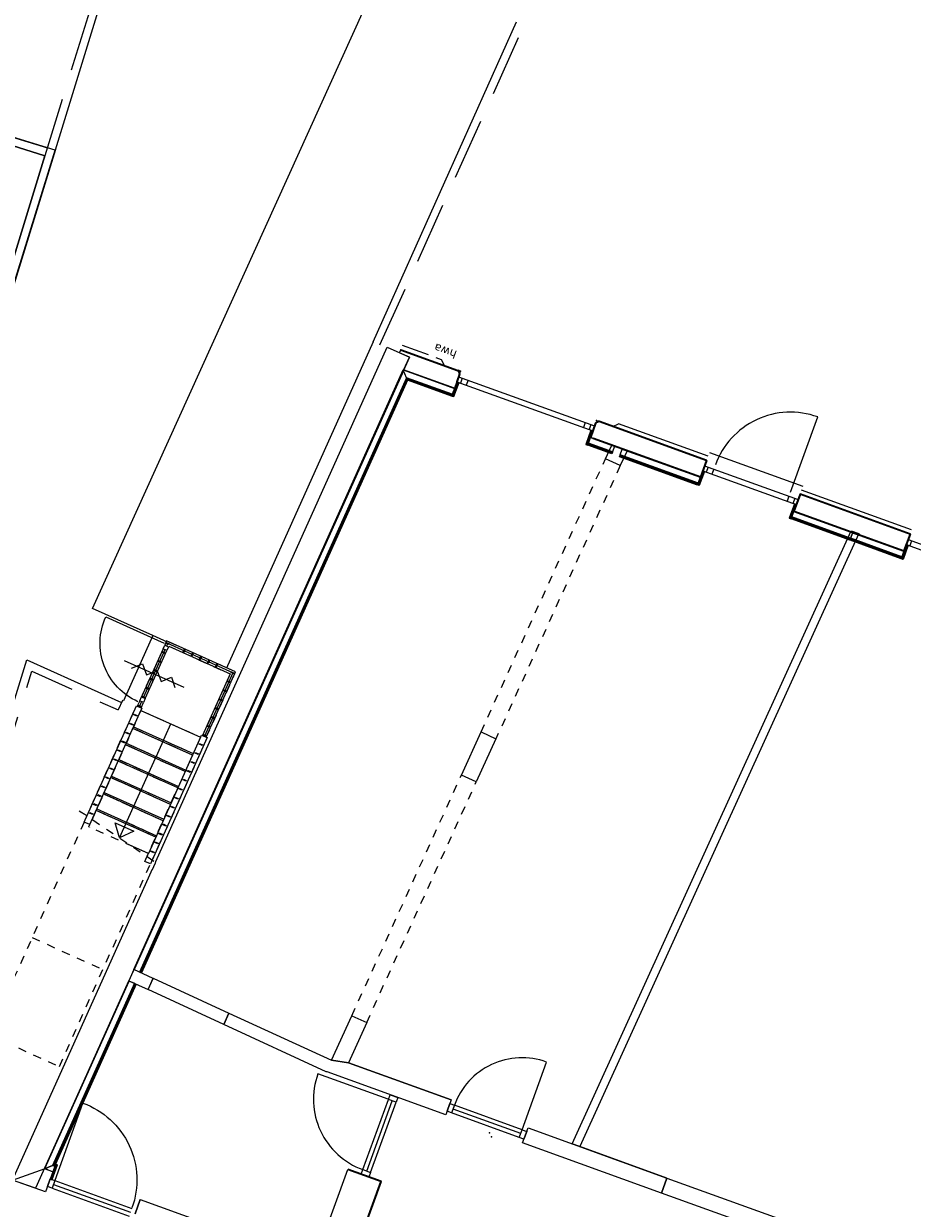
# Model space of a CAD drawing. Header units: metres. Extents: x 136314.7 to 136393.7, y 453293.7 to 453383.2.
# Tile 93 of 95: x 136366.3 to 136377.1, y 453342.2 to 453356.7. Entities that reach past the tile are written whole.
import ezdxf

# ---------------------------------------------------------------- set-up
doc = ezdxf.new("R2010")
doc.units = ezdxf.units.M
doc.set_wipeout_variables(frame=1)
for name, pattern in [('DASHDOT', [1250, 1000, -112.5, 25, -112.5]), ('DASHED', [200, 100, -100]), ('DOT', [150, 25, -125]), ('HIDDEN__G5', [1.125, 0.75, -0.375])]:
    doc.linetypes.add(name, pattern=pattern)
for name, color, linetype in [('-DR-nw-vh-band 10x20', 2, 'HIDDEN__G5'), ('-DR-nw-vh-kantverharding', 4, 'Continuous'), ('-DR-nw-vh-scheiding verhardingen', 1, 'Continuous'), ('kavelgrens', 211, 'Continuous'), ('LAYER01', 7, 'Continuous'), ('LAYER110', 1, 'Continuous'), ('LAYER111', 7, 'Continuous'), ('LAYER22', 92, 'Continuous'), ('LAYER24', 7, 'Continuous'), ('LAYER28', 213, 'Continuous'), ('LAYER30', 7, 'Continuous'), ('LAYER31', 7, 'Continuous'), ('LAYER32', 213, 'Continuous'), ('SIT_Situatie plgr_3_New_90 Terrein perceel', 7, 'Continuous')]:
    doc.layers.add(name, color=color, linetype=linetype)
doc.styles.get("Standard").update_dxf_attribs({"font": 'arial.ttf'})

# ---------------------------------------------------------------- blocks, each defined once
blk = doc.blocks.new('Woonblock 2 Jutfasehof')
at = {"layer": 'kavelgrens'}
blk.add_lwpolyline([(0, 0), (7864.050741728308, 25546.99910198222), (-4890.981654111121, 29473.33708887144)], dxfattribs=at)
at = {"layer": 'SIT_Situatie plgr_3_New_90 Terrein perceel', "color": 252, "linetype": 'Continuous', "lineweight": 0, "flags": 128}
for points in [[(7864.050741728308, 25546.99910198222), (7290.605151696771, 25723.52103200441), (7261.185992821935, 25627.94616302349), (7739.056064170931, 25480.84494058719), (7105.636517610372, 23423.13075092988)], [(7230.63113593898, 23489.28472138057), (7864.050741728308, 25546.99910198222)]]:
    blk.add_lwpolyline(points, dxfattribs=at)
blk.add_lwpolyline([(6657.185939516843, 23665.80654106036), (7135.056786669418, 23518.70506901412), (7739.056058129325, 25480.84495005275), (7261.18524236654, 25627.94639058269)], close=True, dxfattribs=at)
blk = doc.blocks.new('Jutfasehof monument')
at = {"layer": 'LAYER01', "color": 252, "linetype": 'DASHED', "lineweight": 13}
for points in [[(17827.625, 4595.0625), (17756.375, 3647.73828125)], [(18261.25, 594.125), (21482.25, 336.25)], [(18245.3125, 394.75), (21466.25, 136.875)], [(22061.25, 289.875), (25719.75, -3.0625)], [(25703.75, -202.375), (22045.3125, 90.5)]]:
    blk.add_lwpolyline(points, dxfattribs=at)
at = {"layer": 'LAYER01', "color": 252, "linetype": 'Continuous', "lineweight": 18}
for points in [[(15297.5, 3381.25), (15297.5, 3407.28125), (15309.5, 3394.353515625), (15309.5, 3381.25)], [(15297.5, 3407.28125), (17728.125, 3226.08984375), (17727.25, 3214.123046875), (15309.5, 3394.353515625)], [(17878.3125, 3213.216796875), (25821.6875, 2621.099609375), (25809.6875, 2609.9609375), (17877.375, 3201.25)], [(25821.6875, 2621.09765625), (25821.6875, 2026.875), (25809.6875, 2026.875), (25809.6875, 2609.958984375)], [(15265.4375, 2261.25), (15079, 2261.25), (15265.4375, 2261.25)], [(25825.0625, 257.9375), (25825.0625, -54.75), (25813.0625, -54.75), (25813.0625, 257.9375)], [(25825.0625, -154.75), (25825.0625, -1172.0625), (25813.0625, -1172.0625), (25813.0625, -154.75)], [(25825.0625, -2388.0625), (25825.0625, -3151.0625), (25813.0625, -3151.0625), (25813.0625, -2388.0625)]]:
    blk.add_lwpolyline(points, close=True, dxfattribs=at)
at = {"layer": 'LAYER01', "color": 252, "linetype": 'Continuous', "lineweight": 35}
for points in [[(26123.0625, 2802.9375), (26123.0625, 2062.9375)], [(26088.0625, 2027.9375), (25988.0625, 2027.9375)], [(26123.0625, -1172.0625), (26123.0625, 222.9375)], [(16477.0625, -435), (16477.0625, 0)], [(13103, -435), (16477.0625, -435)], [(26123.0625, -3818.0625), (26123.0625, -2388.0625)]]:
    blk.add_lwpolyline(points, dxfattribs=at)
at = {"layer": 'LAYER01', "color": 252, "linetype": 'Continuous', "lineweight": 13}
for points in [[(26178.0625, 2465.1875), (26178.0625, 2802.9375)], [(26178.0625, 2292.9375), (26178.0625, 2365.6875)], [(26123.0625, 2237.9375), (26178.0625, 2292.9375)], [(26123.0625, 47.9375), (26178.0625, -7.0625)], [(26178.0625, -1172.0625), (26178.0625, -7.0625)], [(26228.0625, -1172.0625), (26228.0625, -2388.0625)], [(26178.0625, -3818.0625), (26178.0625, -2388.0625)]]:
    blk.add_lwpolyline(points, dxfattribs=at)
at = {"layer": 'LAYER01', "color": 252, "linetype": 'Continuous', "lineweight": 18}
blk.add_lwpolyline([(15079.0625, 2261.25), (15265.4375, 2261.25), (15265.4375, 1461.25), (15079.0625, 1461.25)], dxfattribs=at)
at = {"layer": 'LAYER01', "color": 252, "linetype": 'Continuous', "lineweight": 25}
for points in [[(17706.0625, -898), (17511.0625, -898), (17511.0625, 643.4375), (17511.0625, 654.1875), (17627, 2029.3125), (17777.3125, 2017.25), (17667.1875, 641.6875), (17706.0625, 437.9375)], [(17706.0625, 437.9375), (17667.1875, 641.6875), (18261.25, 594.125), (18245.3125, 394.75)], [(21466.25, 136.875), (21482.25, 336.25), (22061.25, 289.875), (22045.3125, 90.5)], [(14959, 0), (16477.0625, 0), (16477.0625, -435), (14989, -435), (14989, -260), (14959, -260)], [(17511.0625, -1898), (17706.0625, -1898), (17706.0625, -3704), (17511.0625, -3704)], [(17511.0625, -5474), (17511.0625, -3704), (17706.0625, -3704), (17706.0625, -5474)]]:
    blk.add_lwpolyline(points, close=True, dxfattribs=at)
at = {"layer": 'LAYER01', "color": 252, "linetype": 'Continuous', "lineweight": 35}
for points in [[(26088.0625, 2027.9375, 0.4142135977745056), (26123.0625, 2062.9375)], [(26123.0625, 222.9375, 0.4142135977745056), (26088.0625, 257.9375)]]:
    blk.add_lwpolyline(points, format="xyb", dxfattribs=at)
at = {"layer": 'LAYER01', "color": 252, "linetype": 'Continuous', "lineweight": 25}
for points in [[(25988.0625, 2027.9375), (25988.0625, 257.9375)], [(26053.0625, 1979.9375), (25988.0625, 1979.9375)], [(26053.0625, 1904.9375), (25988.0625, 1904.9375)], [(26053.0625, 2027.9375), (26053.0625, 257.9375)], [(17706.0625, -898), (17706.0625, 437.9375)], [(26053.0625, 380.9375), (25988.0625, 380.9375)], [(26053.0625, 305.9375), (25988.0625, 305.9375)], [(25988.0625, -1172.0625), (25988.0625, -2388.0625)], [(26053.0625, -1216.5625), (25988.0625, -1216.5625)], [(26053.0625, -1291.5625), (25988.0625, -1291.5625)], [(26053.0625, -1172.0625), (26053.0625, -2388.0625)], [(26053.0625, -2268.5625), (25988.0625, -2268.5625)], [(26053.0625, -2343.5625), (25988.0625, -2343.5625)], [(17511.0625, -3704), (17706.0625, -3704), (17706.0625, -2571.6875)], [(25988.0625, -3818.0625), (25988.0625, -5038.0625)], [(26053.0625, -3864.5625), (25988.0625, -3864.5625)], [(26053.0625, -3818.0625), (26053.0625, -5038.0625)]]:
    blk.add_lwpolyline(points, dxfattribs=at)
at = {"layer": 'LAYER01', "color": 252, "linetype": 'Continuous', "lineweight": 0}
for p in [(26123.0625, 2802.9375), (26123.0625, 2802.9375), (26123.0625, 2027.9375), (26123.0625, 2027.9375), (26123.0625, 257.9375), (26123.0625, 257.9375), (26123.0625, 137.5625), (26123.0625, -1172.0625), (26123.0625, -1172.0625), (17451, -1515.5), (17489, -1475.5), (26123.0625, -2388.0625), (26123.0625, -2388.0625), (26123.0625, -3818.0625), (26123.0625, -3818.0625)]:
    blk.add_point(p, dxfattribs=at)
at = {"layer": 'LAYER22', "color": 252, "linetype": 'Continuous', "lineweight": 25}
for points in [[(15309.5, 3381.25), (15309.5, 3394.353515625), (15319.5, 3383.580078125), (15319.5, 3381.25)], [(15309.5, 3394.353515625), (17727.25, 3214.123046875), (17726.5, 3204.15234375), (15319.5, 3383.580078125)], [(17877.4375, 3201.25), (25809.6875, 2609.9609375), (25799.6875, 2600.677734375), (17876.6875, 3191.27734375)], [(25809.6875, 2609.9609375), (25809.6875, 2026.876953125), (25799.6875, 2026.876953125), (25799.6875, 2600.677734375)], [(25813.0625, 257.9375), (25813.0625, -54.75), (25803.0625, -54.75), (25803.0625, 257.9375)], [(25813.0625, -154.75), (25813.0625, -1172.0625), (25803.0625, -1172.0625), (25803.0625, -154.75)], [(25813.0625, -2388.0625), (25813.0625, -3151.0625), (25803.0625, -3151.0625), (25803.0625, -2388.0625)]]:
    blk.add_lwpolyline(points, close=True, dxfattribs=at)
at = {"layer": 'LAYER24', "color": 252, "linetype": 'Continuous', "lineweight": 18}
for points in [[(19462.1875, 3870.42578125), (19327, 4005.94921875), (19480.9375, 4119.720703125), (19462.1875, 3870.42578125)], [(19327, 4005.94921875), (20863.3125, 3890.39453125)]]:
    blk.add_lwpolyline(points, dxfattribs=at)
at = {"layer": 'LAYER30', "color": 252, "linetype": 'Continuous', "lineweight": 18}
for points in [[(15129, 3381.25), (15129, 3321.25), (15029, 3321.25), (15029, 3381.25)], [(16477.0625, -174), (16537.0625, -174), (16537.0625, -274), (16477.0625, -274)], [(17451.0625, -174), (17511.0625, -174), (17511.0625, -274), (17451.0625, -274)], [(17558.5625, -958), (17558.5625, -898), (17658.5625, -898), (17658.5625, -958)], [(17558.5625, -1898), (17558.5625, -1838), (17658.5625, -1838), (17658.5625, -1898)]]:
    blk.add_lwpolyline(points, close=True, dxfattribs=at)
for points in [[(15029, 3321.25), (15029, 2321.25)], [(15079, 3321.25), (15079, 2321.25)], [(15129, 3321.25), (15129, 2321.25)], [(16537.0625, -174), (17451.0625, -174)], [(16537.0625, -224), (17451.0625, -224)], [(16537.0625, -274), (17451.0625, -274)], [(17558.5625, -1838), (17558.5625, -958)], [(17608.5625, -1838), (17608.5625, -958)], [(17658.5625, -1838), (17658.5625, -958)]]:
    blk.add_lwpolyline(points, dxfattribs=at)
at = {"layer": 'LAYER31', "color": 252, "linetype": 'Continuous', "lineweight": 18}
for points in [[(15136.0625, 3321.25), (16136.0625, 3321.25, -0.4142135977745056), (15136.0625, 2321.25)], [(17451.0625, -171.90234375), (17451.0625, 742.09765625, 0.4142135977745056), (16537.0625, -171.90234375)], [(17658.6875, -1838), (18538.6875, -1838, 0.4142135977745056), (17658.6875, -958)], [(26108.75, -2268.5625), (27085.75, -2268.5625, 0.4142135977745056), (26108.75, -1291.5625)]]:
    blk.add_lwpolyline(points, format="xyb", dxfattribs=at)
at = {"layer": 'LAYER01', "color": 252, "linetype": 'Continuous', "lineweight": 0, "insert": (26344.5, 2145.25), "char_height": 100.0000004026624, "attachment_point": 7, "rotation": 90, "line_spacing_factor": 1.000000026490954}
blk.add_mtext('{\\fVerdana|b0|i0|c12|p0;hwa}', dxfattribs=at)
at = {"color": 252, "linetype": 'Continuous', "lineweight": 0}
for points in [[(20928.875, 4361.806640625), (20923.25, 4287.017578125), (19367.625, 4404.021484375), (19373.25, 4478.80859375)], [(21689.5625, 4241.9140625), (21693.3125, 4291.7734375), (21050.125, 4340.1484375), (21046.375, 4290.291015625)], [(19167.375, 3541.609375), (19173, 3616.3984375), (20863.25, 3489.26953125), (20857.625, 3414.48046875)]]:
    blk.add_wipeout(points, dxfattribs=at).dxf.layer = 'LAYER111'
at = {"layer": 'LAYER28', "color": 252, "linetype": 'Continuous', "lineweight": 13}
for points in [[(20928.875, 4361.806640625), (20923.25, 4287.017578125), (19367.625, 4404.021484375), (19373.25, 4478.80859375)], [(21689.5625, 4241.9140625), (21693.3125, 4291.7734375), (21050.125, 4340.1484375), (21046.375, 4290.291015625)], [(19167.375, 3541.609375), (19173, 3616.3984375), (20863.25, 3489.26953125), (20857.625, 3414.48046875)]]:
    blk.add_lwpolyline(points, close=True, dxfattribs=at)
at = {"layer": 'LAYER28', "color": 252, "linetype": 'DASHDOT', "lineweight": 18}
blk.add_lwpolyline([(21691.4375, 4266.84375), (21048.25, 4315.220703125)], dxfattribs=at)
at = {"color": 252, "linetype": 'Continuous', "lineweight": 0}
for points in [[(15219.5, 3381.25), (15219.5, 3491.3125), (15294.5, 3410.513671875), (15294.5, 3381.25)], [(25903.0625, 257.9375), (25903.0625, -54.75), (25828.0625, -54.75), (25828.0625, 257.9375)], [(25903.0625, -154.75), (25903.0625, -1172.0625), (25828.0625, -1172.0625), (25828.0625, -154.75)], [(25903.0625, -2388.0625), (25903.0625, -3151.0625), (25828.0625, -3151.0625), (25828.0625, -2388.0625)]]:
    blk.add_wipeout(points, dxfattribs=at).dxf.layer = 'LAYER111'
at = {"layer": 'LAYER01', "color": 252, "linetype": 'Continuous', "lineweight": 18}
for points in [[(15219.5, 3381.25), (15219.5, 3491.3125), (15294.5, 3410.513671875), (15294.5, 3381.25)], [(25825.0625, 257.9375), (25825.0625, 261.3125), (25813.0625, 273.3125), (25813.0625, 257.9375)], [(25825.0625, 261.3125), (25988.0625, 261.3125), (25988.0625, 273.3125), (25813.0625, 273.3125)], [(25903.0625, 257.9375), (25903.0625, -54.75), (25828.0625, -54.75), (25828.0625, 257.9375)], [(25903.0625, -154.75), (25903.0625, -1172.0625), (25828.0625, -1172.0625), (25828.0625, -154.75)], [(25825.0625, -1168.0625), (25825.0625, -1171.4375), (25813.0625, -1183.4375), (25813.0625, -1168.0625)], [(25825.0625, -1171.4375), (25988.0625, -1171.4375), (25988.0625, -1183.4375), (25813.0625, -1183.4375)], [(25825.0625, -2388.0625), (25825.0625, -2384.6875), (25813.0625, -2372.6875), (25813.0625, -2388.0625)], [(25825.0625, -2384.6875), (25988.0625, -2384.6875), (25988.0625, -2372.6875), (25813.0625, -2372.6875)], [(25903.0625, -2388.0625), (25903.0625, -3151.0625), (25828.0625, -3151.0625), (25828.0625, -2388.0625)], [(25825.0625, -3154.75), (25825.0625, -3818.0625), (25813.0625, -3818.0625), (25813.0625, -3154.75)]]:
    blk.add_lwpolyline(points, close=True, dxfattribs=at)
at = {"layer": 'LAYER01', "color": 252, "linetype": 'Continuous', "lineweight": 25}
blk.add_lwpolyline([(25903.0625, -218.3125), (25703.75, -202.375), (25719.75, -3.0625), (25903.0625, -17.6875), (25903.0625, 257.9375)], dxfattribs=at)
at = {"layer": 'LAYER01', "color": 252, "linetype": 'Continuous', "lineweight": 35}
for points in [[(26088.0625, 257.9375), (25903.0625, 257.9375)], [(25903.0625, -1172.0625), (25903.0625, 222.9375)], [(26123.0625, -1172.0625), (25903.0625, -1172.0625)], [(26123.0625, -2388.0625), (25903.0625, -2388.0625)]]:
    blk.add_lwpolyline(points, dxfattribs=at)
at = {"layer": 'LAYER01', "color": 252, "linetype": 'Continuous', "lineweight": 25}
for points in [[(25903.0625, 257.9375), (26088.0625, 257.9375), (26123.0625, 222.9375), (26123.0625, -1172.0625), (25903.0625, -1172.0625)], [(25903.0625, -218.3125), (25703.75, -202.375), (25719.6875, -3.0625), (25903.0625, -17.75)]]:
    blk.add_lwpolyline(points, close=True, dxfattribs=at)
at = {"layer": 'LAYER22', "color": 252, "linetype": 'Continuous', "lineweight": 25}
for points in [[(25813.0625, 257.9375), (25813.0625, 273.3125), (25803.0625, 283.3125), (25803.0625, 257.9375)], [(25813.0625, 273.3125), (25988.0625, 273.3125), (25988.0625, 283.3125), (25803.0625, 283.3125)], [(25813.0625, -1168.0625), (25813.0625, -1183.4375), (25803.0625, -1193.4375), (25803.0625, -1168.0625)], [(25813.0625, -1183.4375), (25988.0625, -1183.4375), (25988.0625, -1193.4375), (25803.0625, -1193.4375)], [(25813.0625, -2388.0625), (25813.0625, -2372.6875), (25803.0625, -2362.6875), (25803.0625, -2388.0625)], [(25813.0625, -2372.6875), (25988.0625, -2372.6875), (25988.0625, -2362.6875), (25803.0625, -2362.6875)], [(25813.0625, -3154.75), (25813.0625, -3818.0625), (25803.0625, -3818.0625), (25803.0625, -3154.75)]]:
    blk.add_lwpolyline(points, close=True, dxfattribs=at)
at = {"color": 252, "linetype": 'Continuous', "lineweight": 0}
for points in [[(19503.625, 4411.341796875), (19493.6875, 4412.091796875), (19496.6875, 4451.978515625), (19506.625, 4451.228515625)], [(19623.25, 4402.345703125), (19613.25, 4403.095703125), (19616.25, 4442.982421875), (19626.25, 4442.232421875)], [(19742.8125, 4393.349609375), (19732.875, 4394.099609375), (19735.875, 4433.986328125), (19745.8125, 4433.236328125)], [(19862.5625, 4384.345703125), (19852.5625, 4385.095703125), (19855.5625, 4424.982421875), (19865.5625, 4424.232421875)], [(19982.25, 4375.345703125), (19972.25, 4376.095703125), (19975.25, 4415.982421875), (19985.25, 4415.232421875)], [(20101.875, 4366.345703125), (20091.9375, 4367.095703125), (20094.9375, 4406.982421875), (20104.875, 4406.232421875)], [(20221.5625, 4357.34375), (20211.5625, 4358.09375), (20214.5625, 4397.98046875), (20224.5625, 4397.23046875)], [(20341.1875, 4348.34375), (20331.25, 4349.09375), (20334.25, 4388.98046875), (20344.1875, 4388.23046875)], [(20460.875, 4339.34375), (20450.875, 4340.09375), (20453.875, 4379.98046875), (20463.875, 4379.23046875)], [(20580.5625, 4330.34375), (20570.5625, 4331.09375), (20573.5625, 4370.98046875), (20583.5625, 4370.23046875)], [(20700.25, 4321.33984375), (20690.3125, 4322.08984375), (20693.3125, 4361.9765625), (20703.25, 4361.2265625)], [(20819.875, 4312.34375), (20809.875, 4313.09375), (20812.875, 4352.98046875), (20822.875, 4352.23046875)], [(20996.4375, 4294.044921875), (21000.1875, 4343.904296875), (20927.875, 4349.345703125), (20924.125, 4299.486328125)], [(21178.8125, 4285.34375), (21168.875, 4286.09375), (21171.875, 4325.98046875), (21181.8125, 4325.23046875)], [(21298.5, 4276.341796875), (21288.5625, 4277.091796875), (21291.5625, 4316.978515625), (21301.5, 4316.228515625)], [(21418.1875, 4267.341796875), (21408.1875, 4268.091796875), (21411.1875, 4307.978515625), (21421.1875, 4307.228515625)], [(21537.8125, 4258.341796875), (21527.875, 4259.091796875), (21530.875, 4298.978515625), (21540.8125, 4298.228515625)], [(19318.3125, 3547.810546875), (19308.3125, 3548.560546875), (19311.3125, 3588.447265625), (19321.3125, 3587.697265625)], [(19438, 3538.806640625), (19428.0625, 3539.556640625), (19431.0625, 3579.443359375), (19441, 3578.693359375)], [(19557.625, 3529.810546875), (19547.625, 3530.560546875), (19550.625, 3570.447265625), (19560.625, 3569.697265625)], [(19677.1875, 3520.814453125), (19667.25, 3521.564453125), (19670.25, 3561.451171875), (19680.1875, 3560.701171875)], [(19796.9375, 3511.810546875), (19786.9375, 3512.560546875), (19789.9375, 3552.447265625), (19799.9375, 3551.697265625)], [(19916.625, 3502.80859375), (19906.625, 3503.55859375), (19909.625, 3543.4453125), (19919.625, 3542.6953125)], [(20036.25, 3493.80859375), (20026.3125, 3494.55859375), (20029.3125, 3534.4453125), (20039.25, 3533.6953125)], [(20155.9375, 3484.80859375), (20145.9375, 3485.55859375), (20148.9375, 3525.4453125), (20158.9375, 3524.6953125)], [(20275.5625, 3475.80859375), (20265.625, 3476.55859375), (20268.625, 3516.4453125), (20278.5625, 3515.6953125)], [(20395.25, 3466.80859375), (20385.25, 3467.55859375), (20388.25, 3507.4453125), (20398.25, 3506.6953125)], [(20514.9375, 3457.80859375), (20504.9375, 3458.55859375), (20507.9375, 3498.4453125), (20517.9375, 3497.6953125)], [(20634.625, 3448.802734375), (20624.6875, 3449.552734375), (20627.6875, 3489.439453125), (20637.625, 3488.689453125)], [(20754.25, 3439.80859375), (20744.25, 3440.55859375), (20747.25, 3480.4453125), (20757.25, 3479.6953125)], [(21731, 3361.32421875), (21684.9375, 3414.93359375), (20862.25, 3476.810546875), (20858.5, 3426.951171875)]]:
    blk.add_wipeout(points, dxfattribs=at).dxf.layer = 'LAYER111'
at = {"layer": 'LAYER01', "color": 252, "linetype": 'Continuous', "lineweight": 25}
for points in [[(19503.625, 4411.341796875), (19493.6875, 4412.091796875), (19496.6875, 4451.978515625), (19506.625, 4451.228515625)], [(19623.25, 4402.345703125), (19613.25, 4403.095703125), (19616.25, 4442.982421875), (19626.25, 4442.232421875)], [(19742.8125, 4393.349609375), (19732.875, 4394.099609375), (19735.875, 4433.986328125), (19745.8125, 4433.236328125)], [(19862.5625, 4384.345703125), (19852.5625, 4385.095703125), (19855.5625, 4424.982421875), (19865.5625, 4424.232421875)], [(19982.25, 4375.345703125), (19972.25, 4376.095703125), (19975.25, 4415.982421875), (19985.25, 4415.232421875)], [(20101.875, 4366.345703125), (20091.9375, 4367.095703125), (20094.9375, 4406.982421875), (20104.875, 4406.232421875)], [(20221.5625, 4357.34375), (20211.5625, 4358.09375), (20214.5625, 4397.98046875), (20224.5625, 4397.23046875)], [(20341.1875, 4348.34375), (20331.25, 4349.09375), (20334.25, 4388.98046875), (20344.1875, 4388.23046875)], [(20460.875, 4339.34375), (20450.875, 4340.09375), (20453.875, 4379.98046875), (20463.875, 4379.23046875)], [(20580.5625, 4330.34375), (20570.5625, 4331.09375), (20573.5625, 4370.98046875), (20583.5625, 4370.23046875)], [(20700.25, 4321.33984375), (20690.3125, 4322.08984375), (20693.3125, 4361.9765625), (20703.25, 4361.2265625)], [(20819.875, 4312.34375), (20809.875, 4313.09375), (20812.875, 4352.98046875), (20822.875, 4352.23046875)], [(21178.8125, 4285.34375), (21168.875, 4286.09375), (21171.875, 4325.98046875), (21181.8125, 4325.23046875)], [(21298.5, 4276.341796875), (21288.5625, 4277.091796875), (21291.5625, 4316.978515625), (21301.5, 4316.228515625)], [(21418.1875, 4267.341796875), (21408.1875, 4268.091796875), (21411.1875, 4307.978515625), (21421.1875, 4307.228515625)], [(21537.8125, 4258.341796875), (21527.875, 4259.091796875), (21530.875, 4298.978515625), (21540.8125, 4298.228515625)], [(19318.3125, 3547.810546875), (19308.3125, 3548.560546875), (19311.3125, 3588.447265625), (19321.3125, 3587.697265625)], [(19438, 3538.806640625), (19428.0625, 3539.556640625), (19431.0625, 3579.443359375), (19441, 3578.693359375)], [(19557.625, 3529.810546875), (19547.625, 3530.560546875), (19550.625, 3570.447265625), (19560.625, 3569.697265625)], [(19677.1875, 3520.814453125), (19667.25, 3521.564453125), (19670.25, 3561.451171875), (19680.1875, 3560.701171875)], [(19796.9375, 3511.810546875), (19786.9375, 3512.560546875), (19789.9375, 3552.447265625), (19799.9375, 3551.697265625)], [(19916.625, 3502.80859375), (19906.625, 3503.55859375), (19909.625, 3543.4453125), (19919.625, 3542.6953125)], [(20036.25, 3493.80859375), (20026.3125, 3494.55859375), (20029.3125, 3534.4453125), (20039.25, 3533.6953125)], [(20155.9375, 3484.80859375), (20145.9375, 3485.55859375), (20148.9375, 3525.4453125), (20158.9375, 3524.6953125)], [(20275.5625, 3475.80859375), (20265.625, 3476.55859375), (20268.625, 3516.4453125), (20278.5625, 3515.6953125)], [(20395.25, 3466.80859375), (20385.25, 3467.55859375), (20388.25, 3507.4453125), (20398.25, 3506.6953125)], [(20514.9375, 3457.80859375), (20504.9375, 3458.55859375), (20507.9375, 3498.4453125), (20517.9375, 3497.6953125)], [(20634.625, 3448.802734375), (20624.6875, 3449.552734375), (20627.6875, 3489.439453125), (20637.625, 3488.689453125)], [(20754.25, 3439.80859375), (20744.25, 3440.55859375), (20747.25, 3480.4453125), (20757.25, 3479.6953125)]]:
    blk.add_lwpolyline(points, close=True, dxfattribs=at)
at = {"layer": 'LAYER28', "color": 252, "linetype": 'Continuous', "lineweight": 13}
blk.add_lwpolyline([(20996.4375, 4294.044921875), (21000.1875, 4343.904296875), (20927.875, 4349.345703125), (20924.125, 4299.486328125)], close=True, dxfattribs=at)
at = {"layer": 'LAYER28', "color": 252, "linetype": 'DASHDOT', "lineweight": 18}
for points in [[(20998.3125, 4318.974609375), (20926, 4324.416015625)], [(21707.9375, 3388.12890625), (20860.375, 3451.880859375)]]:
    blk.add_lwpolyline(points, dxfattribs=at)
at = {"layer": 'LAYER28', "color": 252, "linetype": 'Continuous', "lineweight": 13}
for points in [[(20862.25, 3476.810546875), (20858.5, 3426.951171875)], [(20858.5, 3426.951171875), (21731, 3361.32421875)], [(21684.9375, 3414.93359375), (20862.25, 3476.810546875)]]:
    blk.add_lwpolyline(points, dxfattribs=at)
at = {"layer": 'LAYER32', "color": 252, "linetype": 'Continuous', "lineweight": 13}
for points in [[(21399.875, 4689.90625), (21339.875, 3892.16015625)], [(21341, 4573.994140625), (21433.1875, 4466.775390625), (21326, 4374.556640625), (21418.1875, 4267.33984375), (21311.375, 4180.107421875), (21403.9375, 4077.875), (21297.5, 3995.626953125)]]:
    blk.add_lwpolyline(points, dxfattribs=at)
at = {"color": 252, "linetype": 'Continuous', "lineweight": 0}
for points in [[(15219.5, 3491.3125), (17733.9375, 3303.875), (17728.375, 3229.08203125), (15294.5, 3410.513671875)], [(25903.0625, -3154.75), (25903.0625, -3818.0625), (25828.0625, -3818.0625), (25828.0625, -3154.75)]]:
    blk.add_wipeout(points, dxfattribs=at).dxf.layer = 'LAYER111'
at = {"layer": 'LAYER01', "color": 252, "linetype": 'Continuous', "lineweight": 25}
for points in [[(15227.0625, 3482.0625), (15219.5, 3381.25), (14958.9375, 3381.1875), (14959.1875, 3810.4375)], [(25903.0625, -3818.0625), (25903.0625, -2388.0625), (26123.0625, -2388.0625), (26123.0625, -3818.0625)], [(17706.0625, -2472), (25916.0625, -3128.6875), (25916.0625, -3229), (17706.0625, -2571.6875)]]:
    blk.add_lwpolyline(points, close=True, dxfattribs=at)
at = {"layer": 'LAYER01', "color": 252, "linetype": 'Continuous', "lineweight": 18}
for points in [[(15219.5, 3491.3125), (17733.9375, 3303.875), (17728.375, 3229.08203125), (15294.5, 3410.513671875)], [(15297.5, 3377.875), (15128.875, 3377.875), (15128.875, 3365.875), (15309.5, 3365.875)], [(15297.5, 3381.25), (15297.5, 3377.875), (15309.5, 3365.875), (15309.5, 3381.25)], [(25903.0625, -3154.75), (25903.0625, -3818.0625), (25828.0625, -3818.0625), (25828.0625, -3154.75)], [(25825.0625, -3818.0625), (25825.0625, -3821.4375), (25813.0625, -3833.4375), (25813.0625, -3818.0625)], [(25825.0625, -3821.4375), (25988.0625, -3821.4375), (25988.0625, -3833.4375), (25813.0625, -3833.4375)]]:
    blk.add_lwpolyline(points, close=True, dxfattribs=at)
at = {"layer": 'LAYER01', "color": 252, "linetype": 'Continuous', "lineweight": 25}
blk.add_lwpolyline([(25916.0625, -3229), (17706.0625, -2571.6875), (17706.0625, -3704), (17511.0625, -3704), (17511.0625, -1898)], dxfattribs=at)
at = {"layer": 'LAYER01', "color": 252, "linetype": 'Continuous', "lineweight": 35}
for points in [[(25903.0625, -2388.0625), (25903.0625, -3818.0625)], [(26123.0625, -3818.0625), (25903.0625, -3818.0625)]]:
    blk.add_lwpolyline(points, dxfattribs=at)
at = {"layer": 'LAYER22', "color": 252, "linetype": 'Continuous', "lineweight": 25}
for points in [[(15309.5, 3365.875), (15128.875, 3365.875), (15128.875, 3355.875), (15319.5, 3355.875)], [(15309.5, 3381.25), (15309.5, 3365.875), (15319.5, 3355.875), (15319.5, 3381.25)], [(25813.0625, -3818.0625), (25813.0625, -3833.4375), (25803.0625, -3843.4375), (25803.0625, -3818.0625)], [(25813.0625, -3833.4375), (25988.0625, -3833.4375), (25988.0625, -3843.4375), (25803.0625, -3843.4375)]]:
    blk.add_lwpolyline(points, close=True, dxfattribs=at)
at = {"color": 252, "linetype": 'Continuous', "lineweight": 0}
for points in [[(20939.4375, 4303.34765625), (20929.5, 4304.09765625), (20932.5, 4343.984375), (20942.4375, 4343.234375)], [(21059.1875, 4294.34375), (21049.1875, 4295.09375), (21052.1875, 4334.98046875), (21062.1875, 4334.23046875)], [(21684.875, 3414.93359375), (21731, 3361.32421875), (21800.375, 4283.71875), (21746.75, 4237.609375)], [(20873.875, 3430.80859375), (20863.9375, 3431.55859375), (20866.9375, 3471.4453125), (20876.875, 3470.6953125)], [(20993.5625, 3421.806640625), (20983.5625, 3422.556640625), (20986.5625, 3462.443359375), (20996.5625, 3461.693359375)], [(21113.1875, 3412.806640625), (21103.25, 3413.556640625), (21106.25, 3453.443359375), (21116.1875, 3452.693359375)], [(21232.875, 3403.806640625), (21222.9375, 3404.556640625), (21225.9375, 3444.443359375), (21235.875, 3443.693359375)], [(21352.5625, 3394.806640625), (21342.5625, 3395.556640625), (21345.5625, 3435.443359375), (21355.5625, 3434.693359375)], [(21472.25, 3385.802734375), (21462.3125, 3386.552734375), (21465.3125, 3426.439453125), (21475.25, 3425.689453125)], [(21591.875, 3376.806640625), (21581.875, 3377.556640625), (21584.875, 3417.443359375), (21594.875, 3416.693359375)]]:
    blk.add_wipeout(points, dxfattribs=at).dxf.layer = 'LAYER111'
at = {"layer": 'LAYER01', "color": 252, "linetype": 'Continuous', "lineweight": 25}
for points in [[(20939.4375, 4303.34765625), (20929.5, 4304.09765625), (20932.5, 4343.984375), (20942.4375, 4343.234375)], [(21059.1875, 4294.34375), (21049.1875, 4295.09375), (21052.1875, 4334.98046875), (21062.1875, 4334.23046875)], [(20873.875, 3430.80859375), (20863.9375, 3431.55859375), (20866.9375, 3471.4453125), (20876.875, 3470.6953125)], [(20993.5625, 3421.806640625), (20983.5625, 3422.556640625), (20986.5625, 3462.443359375), (20996.5625, 3461.693359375)], [(21113.1875, 3412.806640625), (21103.25, 3413.556640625), (21106.25, 3453.443359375), (21116.1875, 3452.693359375)], [(21232.875, 3403.806640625), (21222.9375, 3404.556640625), (21225.9375, 3444.443359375), (21235.875, 3443.693359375)], [(21352.5625, 3394.806640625), (21342.5625, 3395.556640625), (21345.5625, 3435.443359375), (21355.5625, 3434.693359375)], [(21472.25, 3385.802734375), (21462.3125, 3386.552734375), (21465.3125, 3426.439453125), (21475.25, 3425.689453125)], [(21591.875, 3376.806640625), (21581.875, 3377.556640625), (21584.875, 3417.443359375), (21594.875, 3416.693359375)]]:
    blk.add_lwpolyline(points, close=True, dxfattribs=at)
at = {"layer": 'LAYER28', "color": 252, "linetype": 'Continuous', "lineweight": 25}
blk.add_lwpolyline([(21046.3125, 4290.294921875), (20996.5, 4294.044921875), (21000.25, 4343.904296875), (21050.0625, 4340.154296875)], close=True, dxfattribs=at)
at = {"layer": 'LAYER28', "color": 252, "linetype": 'Continuous', "lineweight": 13}
for points in [[(21746.75, 4237.609375), (21684.875, 3414.93359375)], [(21731, 3361.32421875), (21800.375, 4283.71875)]]:
    blk.add_lwpolyline(points, dxfattribs=at)
at = {"layer": 'LAYER28', "color": 252, "linetype": 'DASHDOT', "lineweight": 18}
blk.add_lwpolyline([(21707.9375, 3388.12890625), (21773.5625, 4260.6640625)], dxfattribs=at)
at = {"color": 252, "linetype": 'Continuous', "lineweight": 0}
for points, layer in [([(20893.375, 4289.26171875), (20833.375, 3491.515625), (20594.0625, 3509.515625), (20654.0625, 4307.26171875)], 'LAYER110'), ([(21657.5, 4249.341796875), (21647.5, 4250.091796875), (21650.5, 4289.978515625), (21660.5, 4289.228515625)], 'LAYER111'), ([(21746.75, 4237.609375), (21800.375, 4283.71875), (21743.1875, 4288.021484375), (21739.4375, 4238.162109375)], 'LAYER111'), ([(21769.25, 3936.763671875), (21768.5, 3926.791015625), (21728.625, 3929.791015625), (21729.375, 3939.763671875)], 'LAYER111'), ([(21777.5625, 4045.638671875), (21776.8125, 4035.666015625), (21736.9375, 4038.666015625), (21737.6875, 4048.638671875)], 'LAYER111'), ([(21761.125, 3827.87890625), (21760.375, 3817.90625), (21720.5, 3820.90625), (21721.25, 3830.87890625)], 'LAYER111'), ([(21752.875, 3719.06640625), (21752.125, 3709.09375), (21712.25, 3712.09375), (21713, 3722.06640625)], 'LAYER111'), ([(21744.75, 3610.181640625), (21744, 3600.208984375), (21704.125, 3603.208984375), (21704.875, 3613.181640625)], 'LAYER111'), ([(21711.4375, 3367.810546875), (21701.5, 3368.560546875), (21704.5, 3408.447265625), (21714.4375, 3407.697265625)], 'LAYER111'), ([(17884.125, 3291.000000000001), (25899.6875, 2693.5), (25824.6875, 2623.8828125), (17878.5625, 3216.207031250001)], 'LAYER111')]:
    blk.add_wipeout(points, dxfattribs=at).dxf.layer = layer
at = {"layer": 'LAYER01', "color": 252, "linetype": 'Continuous', "lineweight": 13}
blk.add_lwpolyline([(20893.375, 4289.26171875), (20833.375, 3491.515625), (20594.0625, 3509.515625), (20654.0625, 4307.26171875)], close=True, dxfattribs=at)
at = {"layer": 'LAYER01', "color": 252, "linetype": 'Continuous', "lineweight": 25}
for points in [[(21657.5, 4249.341796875), (21647.5, 4250.091796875), (21650.5, 4289.978515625), (21660.5, 4289.228515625)], [(21769.25, 3936.763671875), (21768.5, 3926.791015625), (21728.625, 3929.791015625), (21729.375, 3939.763671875)], [(21777.5625, 4045.638671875), (21776.8125, 4035.666015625), (21736.9375, 4038.666015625), (21737.6875, 4048.638671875)], [(21761.125, 3827.87890625), (21760.375, 3817.90625), (21720.5, 3820.90625), (21721.25, 3830.87890625)], [(21752.875, 3719.06640625), (21752.125, 3709.09375), (21712.25, 3712.09375), (21713, 3722.06640625)], [(21744.75, 3610.181640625), (21744, 3600.208984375), (21704.125, 3603.208984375), (21704.875, 3613.181640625)], [(21711.4375, 3367.810546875), (21701.5, 3368.560546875), (21704.5, 3408.447265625), (21714.4375, 3407.697265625)], [(17733.9375, 3303.875), (17713.1875, 3045.75), (17863.5, 3033.625), (17884.1875, 3291.875)], [(17627, 2029.3125), (17713.75, 3045.6875), (17864.0625, 3033.625), (17777.3125, 2017.25)]]:
    blk.add_lwpolyline(points, close=True, dxfattribs=at)
at = {"layer": 'LAYER01', "color": 252, "linetype": 'Continuous', "lineweight": 18}
blk.add_lwpolyline([(17884.125, 3291), (25899.6875, 2693.5), (25824.6875, 2623.8828125), (17878.5625, 3216.20703125)], close=True, dxfattribs=at)
at = {"layer": 'LAYER28', "color": 252, "linetype": 'DASHED', "lineweight": 13}
for points in [[(20996.4375, 4294.044921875), (21000.1875, 4343.904296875), (20927.875, 4349.345703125), (20924.125, 4299.486328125)], [(21689.5625, 4241.9140625), (21693.3125, 4291.7734375), (21050.125, 4340.1484375), (21046.375, 4290.291015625)]]:
    blk.add_lwpolyline(points, close=True, dxfattribs=at)
at = {"layer": 'LAYER28', "color": 252, "linetype": 'Continuous', "lineweight": 13}
for points in [[(21743.1875, 4288.021484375), (21739.4375, 4238.162109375)], [(21739.4375, 4238.162109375), (21746.75, 4237.609375)], [(21800.375, 4283.71875), (21743.1875, 4288.021484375)]]:
    blk.add_lwpolyline(points, dxfattribs=at)
at = {"layer": 'LAYER28', "color": 252, "linetype": 'DASHDOT', "lineweight": 18}
blk.add_lwpolyline([(21773.5625, 4260.6640625), (21741.3125, 4263.091796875)], dxfattribs=at)
at = {"layer": 'LAYER28', "color": 252, "linetype": 'DASHED', "lineweight": 13}
for points in [[(20862.25, 3476.810546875), (20858.5, 3426.951171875)], [(20858.5, 3426.951171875), (21731, 3361.32421875)], [(21684.9375, 3414.93359375), (20862.25, 3476.810546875)]]:
    blk.add_lwpolyline(points, dxfattribs=at)
at = {"color": 252, "linetype": 'Continuous', "lineweight": 0}
for points, layer in [([(20674, 4305.76171875), (20614, 3508.015625), (20374.6875, 3526.015625), (20434.6875, 4323.76171875)], 'LAYER110'), ([(21777.0625, 4240.345703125), (21767.125, 4241.095703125), (21770.125, 4280.982421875), (21780.0625, 4280.232421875)], 'LAYER111'), ([(25899.6875, 2693.5), (25899.6875, 2026.875), (25824.6875, 2026.875), (25824.6875, 2623.8828125)], 'LAYER111')]:
    blk.add_wipeout(points, dxfattribs=at).dxf.layer = layer
at = {"layer": 'LAYER01', "color": 252, "linetype": 'Continuous', "lineweight": 13}
blk.add_lwpolyline([(20674, 4305.76171875), (20614, 3508.015625), (20374.6875, 3526.015625), (20434.6875, 4323.76171875)], close=True, dxfattribs=at)
at = {"layer": 'LAYER01', "color": 252, "linetype": 'DASHED', "lineweight": 13}
blk.add_lwpolyline([(20594.0625, 3509.515625), (20654.0625, 4307.26171875)], dxfattribs=at)
blk.add_lwpolyline([(20594.0625, 3509.515625), (20654.0625, 4307.26171875)], dxfattribs=at)
at = {"layer": 'LAYER01', "color": 252, "linetype": 'Continuous', "lineweight": 13}
blk.add_lwpolyline([(20594.0625, 3509.515625), (20654.0625, 4307.26171875)], dxfattribs=at)
at = {"layer": 'LAYER01', "color": 252, "linetype": 'Continuous', "lineweight": 25}
for points in [[(20594.0625, 3509.515625), (20654.0625, 4307.26171875)], [(20594.0625, 3509.515625), (20654.0625, 4307.26171875)], [(26053.0625, 2027.9375), (25903, 2027.9375), (25903.0625, 2687.8125)]]:
    blk.add_lwpolyline(points, dxfattribs=at)
at = {"layer": 'LAYER01', "color": 252, "linetype": 'DOT', "lineweight": 25}
blk.add_lwpolyline([(20594.0625, 3509.515625), (20654.0625, 4307.26171875)], dxfattribs=at)
at = {"layer": 'LAYER01', "color": 252, "linetype": 'DASHED', "lineweight": 13}
blk.add_lwpolyline([(20893.375, 4289.26171875), (20833.375, 3491.515625), (20594.0625, 3509.515625), (20654.0625, 4307.26171875)], close=True, dxfattribs=at)
at = {"layer": 'LAYER01', "color": 252, "linetype": 'Continuous', "lineweight": 25}
for points in [[(21777.0625, 4240.345703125), (21767.125, 4241.095703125), (21770.125, 4280.982421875), (21780.0625, 4280.232421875)], [(26083.625, 2806.75), (26123.0625, 2802.9375), (26123.0625, 2062.9375), (26088.0625, 2027.9375), (25903, 2026.875), (25899.25, 2687.8125), (26073.75, 2675)]]:
    blk.add_lwpolyline(points, close=True, dxfattribs=at)
at = {"layer": 'LAYER01', "color": 252, "linetype": 'Continuous', "lineweight": 18}
for points in [[(25899.6875, 2693.5), (25899.6875, 2026.875), (25824.6875, 2026.875), (25824.6875, 2623.8828125)], [(25821.6875, 2026.875), (25821.6875, 2023.5), (25809.6875, 2011.5), (25809.6875, 2026.875)], [(25821.6875, 2023.5), (25984.6875, 2023.5), (25984.6875, 2011.5), (25809.6875, 2011.5)]]:
    blk.add_lwpolyline(points, close=True, dxfattribs=at)
at = {"layer": 'LAYER22', "color": 252, "linetype": 'Continuous', "lineweight": 25}
for points in [[(25809.6875, 2026.875), (25809.6875, 2011.5), (25799.6875, 2001.5), (25799.6875, 2026.875)], [(25809.6875, 2011.5), (25984.6875, 2011.5), (25984.6875, 2001.5), (25799.6875, 2001.5)]]:
    blk.add_lwpolyline(points, close=True, dxfattribs=at)
at = {"layer": 'LAYER28', "color": 252, "linetype": 'DASHED', "lineweight": 13}
for points in [[(21746.75, 4237.609375), (21684.875, 3414.93359375)], [(21731, 3361.32421875), (21800.375, 4283.71875)], [(21743.1875, 4288.021484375), (21739.4375, 4238.162109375)], [(21739.4375, 4238.162109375), (21746.75, 4237.609375)], [(21800.375, 4283.71875), (21743.1875, 4288.021484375)]]:
    blk.add_lwpolyline(points, dxfattribs=at)
at = {"layer": 'LAYER28', "color": 252, "linetype": 'Continuous', "lineweight": 25}
blk.add_lwpolyline([(21739.4375, 4238.1640625), (21689.625, 4241.9140625), (21693.375, 4291.7734375), (21743.1875, 4288.0234375)], close=True, dxfattribs=at)
at = {"layer": 'LAYER31', "color": 252, "linetype": 'Continuous', "lineweight": 13}
blk.add_lwpolyline([(20981.5, 4360.357421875, -0.4142135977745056), (21823.125, 5084.26953125), (21764.25, 4301.48046875)], format="xyb", dxfattribs=at)
at = {"color": 252, "linetype": 'Continuous', "lineweight": 0}
blk.add_wipeout([(20454.5625, 4322.267578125), (20394.5625, 3524.521484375), (20155.25, 3542.521484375), (20215.25, 4340.267578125)], dxfattribs=at).dxf.layer = 'LAYER110'
at = {"layer": 'LAYER01', "color": 252, "linetype": 'Continuous', "lineweight": 13}
blk.add_lwpolyline([(20454.5625, 4322.267578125), (20394.5625, 3524.521484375), (20155.25, 3542.521484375), (20215.25, 4340.267578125)], close=True, dxfattribs=at)
at = {"layer": 'LAYER01', "color": 252, "linetype": 'DASHED', "lineweight": 13}
blk.add_lwpolyline([(20374.625, 3526.021484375), (20434.625, 4323.767578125)], dxfattribs=at)
blk.add_lwpolyline([(20374.625, 3526.021484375), (20434.625, 4323.767578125)], dxfattribs=at)
at = {"layer": 'LAYER01', "color": 252, "linetype": 'Continuous', "lineweight": 13}
blk.add_lwpolyline([(20374.625, 3526.021484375), (20434.625, 4323.767578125)], dxfattribs=at)
at = {"layer": 'LAYER01', "color": 252, "linetype": 'Continuous', "lineweight": 25}
blk.add_lwpolyline([(20374.625, 3526.021484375), (20434.625, 4323.767578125)], dxfattribs=at)
blk.add_lwpolyline([(20374.625, 3526.021484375), (20434.625, 4323.767578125)], dxfattribs=at)
at = {"layer": 'LAYER01', "color": 252, "linetype": 'DOT', "lineweight": 25}
blk.add_lwpolyline([(20374.625, 3526.021484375), (20434.625, 4323.767578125)], dxfattribs=at)
at = {"layer": 'LAYER01', "color": 252, "linetype": 'DASHED', "lineweight": 13}
blk.add_lwpolyline([(20674, 4305.76171875), (20614, 3508.015625), (20374.6875, 3526.015625), (20434.6875, 4323.76171875)], close=True, dxfattribs=at)
at = {"color": 252, "linetype": 'Continuous', "lineweight": 0}
blk.add_wipeout([(20235.1875, 4338.767578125), (20175.1875, 3541.021484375), (19935.875, 3559.021484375), (19995.875, 4356.767578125)], dxfattribs=at).dxf.layer = 'LAYER110'
at = {"layer": 'LAYER01', "color": 252, "linetype": 'Continuous', "lineweight": 13}
blk.add_lwpolyline([(20235.1875, 4338.767578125), (20175.1875, 3541.021484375), (19935.875, 3559.021484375), (19995.875, 4356.767578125)], close=True, dxfattribs=at)
at = {"layer": 'LAYER01', "color": 252, "linetype": 'DASHED', "lineweight": 13}
blk.add_lwpolyline([(20155.25, 3542.521484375), (20215.25, 4340.267578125)], dxfattribs=at)
blk.add_lwpolyline([(20155.25, 3542.521484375), (20215.25, 4340.267578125)], dxfattribs=at)
at = {"layer": 'LAYER01', "color": 252, "linetype": 'Continuous', "lineweight": 13}
blk.add_lwpolyline([(20155.25, 3542.521484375), (20215.25, 4340.267578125)], dxfattribs=at)
at = {"layer": 'LAYER01', "color": 252, "linetype": 'Continuous', "lineweight": 25}
blk.add_lwpolyline([(20155.25, 3542.521484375), (20215.25, 4340.267578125)], dxfattribs=at)
blk.add_lwpolyline([(20155.25, 3542.521484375), (20215.25, 4340.267578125)], dxfattribs=at)
at = {"layer": 'LAYER01', "color": 252, "linetype": 'DOT', "lineweight": 25}
blk.add_lwpolyline([(20155.25, 3542.521484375), (20215.25, 4340.267578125)], dxfattribs=at)
at = {"layer": 'LAYER01', "color": 252, "linetype": 'DASHED', "lineweight": 13}
blk.add_lwpolyline([(20454.5625, 4322.267578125), (20394.5625, 3524.521484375), (20155.25, 3542.521484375), (20215.25, 4340.267578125)], close=True, dxfattribs=at)
at = {"color": 252, "linetype": 'Continuous', "lineweight": 0}
blk.add_wipeout([(20015.8125, 4355.267578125), (19955.8125, 3557.521484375), (19716.5, 3575.521484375), (19776.5, 4373.267578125)], dxfattribs=at).dxf.layer = 'LAYER110'
at = {"layer": 'LAYER01', "color": 252, "linetype": 'Continuous', "lineweight": 13}
blk.add_lwpolyline([(20015.8125, 4355.267578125), (19955.8125, 3557.521484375), (19716.5, 3575.521484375), (19776.5, 4373.267578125)], close=True, dxfattribs=at)
at = {"layer": 'LAYER01', "color": 252, "linetype": 'DASHED', "lineweight": 13}
blk.add_lwpolyline([(19935.875, 3559.021484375), (19995.875, 4356.767578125)], dxfattribs=at)
blk.add_lwpolyline([(19935.875, 3559.021484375), (19995.875, 4356.767578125)], dxfattribs=at)
at = {"layer": 'LAYER01', "color": 252, "linetype": 'Continuous', "lineweight": 13}
blk.add_lwpolyline([(19935.875, 3559.021484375), (19995.875, 4356.767578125)], dxfattribs=at)
at = {"layer": 'LAYER01', "color": 252, "linetype": 'Continuous', "lineweight": 25}
blk.add_lwpolyline([(19935.875, 3559.021484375), (19995.875, 4356.767578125)], dxfattribs=at)
blk.add_lwpolyline([(19935.875, 3559.021484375), (19995.875, 4356.767578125)], dxfattribs=at)
at = {"layer": 'LAYER01', "color": 252, "linetype": 'DOT', "lineweight": 25}
blk.add_lwpolyline([(19935.875, 3559.021484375), (19995.875, 4356.767578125)], dxfattribs=at)
at = {"layer": 'LAYER01', "color": 252, "linetype": 'DASHED', "lineweight": 13}
blk.add_lwpolyline([(20235.1875, 4338.767578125), (20175.1875, 3541.021484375), (19935.875, 3559.021484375), (19995.875, 4356.767578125)], close=True, dxfattribs=at)
at = {"color": 252, "linetype": 'Continuous', "lineweight": 0}
blk.add_wipeout([(19796.4375, 4371.76953125), (19736.4375, 3574.0234375), (19497.125, 3592.0234375), (19557.125, 4389.76953125)], dxfattribs=at).dxf.layer = 'LAYER110'
at = {"layer": 'LAYER01', "color": 252, "linetype": 'Continuous', "lineweight": 13}
blk.add_lwpolyline([(19796.4375, 4371.76953125), (19736.4375, 3574.0234375), (19497.125, 3592.0234375), (19557.125, 4389.76953125)], close=True, dxfattribs=at)
at = {"layer": 'LAYER01', "color": 252, "linetype": 'DASHED', "lineweight": 13}
blk.add_lwpolyline([(19716.5, 3575.5234375), (19776.5, 4373.26953125)], dxfattribs=at)
blk.add_lwpolyline([(19716.5, 3575.5234375), (19776.5, 4373.26953125)], dxfattribs=at)
at = {"layer": 'LAYER01', "color": 252, "linetype": 'Continuous', "lineweight": 13}
blk.add_lwpolyline([(19716.5, 3575.5234375), (19776.5, 4373.26953125)], dxfattribs=at)
at = {"layer": 'LAYER01', "color": 252, "linetype": 'Continuous', "lineweight": 25}
blk.add_lwpolyline([(19716.5, 3575.5234375), (19776.5, 4373.26953125)], dxfattribs=at)
blk.add_lwpolyline([(19716.5, 3575.5234375), (19776.5, 4373.26953125)], dxfattribs=at)
at = {"layer": 'LAYER01', "color": 252, "linetype": 'DOT', "lineweight": 25}
blk.add_lwpolyline([(19716.5, 3575.5234375), (19776.5, 4373.26953125)], dxfattribs=at)
at = {"layer": 'LAYER01', "color": 252, "linetype": 'DASHED', "lineweight": 13}
blk.add_lwpolyline([(20015.8125, 4355.267578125), (19955.8125, 3557.521484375), (19716.5, 3575.521484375), (19776.5, 4373.267578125)], close=True, dxfattribs=at)
at = {"color": 252, "linetype": 'Continuous', "lineweight": 0}
blk.add_wipeout([(19577.0625, 4388.26953125), (19517.0625, 3590.5234375), (19277.75, 3608.5234375), (19337.75, 4406.26953125)], dxfattribs=at).dxf.layer = 'LAYER110'
at = {"layer": 'LAYER01', "color": 252, "linetype": 'Continuous', "lineweight": 13}
blk.add_lwpolyline([(19577.0625, 4388.26953125), (19517.0625, 3590.5234375), (19277.75, 3608.5234375), (19337.75, 4406.26953125)], close=True, dxfattribs=at)
at = {"layer": 'LAYER01', "color": 252, "linetype": 'DASHED', "lineweight": 13}
blk.add_lwpolyline([(19497.125, 3592.0234375), (19557.125, 4389.76953125)], dxfattribs=at)
blk.add_lwpolyline([(19497.125, 3592.0234375), (19557.125, 4389.76953125)], dxfattribs=at)
at = {"layer": 'LAYER01', "color": 252, "linetype": 'Continuous', "lineweight": 13}
blk.add_lwpolyline([(19497.125, 3592.0234375), (19557.125, 4389.76953125)], dxfattribs=at)
at = {"layer": 'LAYER01', "color": 252, "linetype": 'Continuous', "lineweight": 25}
blk.add_lwpolyline([(19497.125, 3592.0234375), (19557.125, 4389.76953125)], dxfattribs=at)
blk.add_lwpolyline([(19497.125, 3592.0234375), (19557.125, 4389.76953125)], dxfattribs=at)
at = {"layer": 'LAYER01', "color": 252, "linetype": 'DOT', "lineweight": 25}
blk.add_lwpolyline([(19497.125, 3592.0234375), (19557.125, 4389.76953125)], dxfattribs=at)
at = {"layer": 'LAYER24', "color": 252, "linetype": 'Continuous', "lineweight": 18}
for points in [[(19473.875, 3869.548828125), (19338.625, 4005.072265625), (19492.625, 4118.84375), (19473.875, 3869.548828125)], [(19338.625, 4005.072265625), (20863.3125, 3890.39453125)]]:
    blk.add_lwpolyline(points, dxfattribs=at)
at = {"color": 252, "linetype": 'Continuous', "lineweight": 0}
blk.add_wipeout([(19379.6875, 4573.59375), (19479.4375, 4566.09375), (19200.25, 3453.896484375), (19100.625, 3461.392578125)], dxfattribs=at).dxf.layer = 'LAYER01'
at = {"layer": 'LAYER01', "color": 252, "linetype": 'DASHED', "lineweight": 13}
blk.add_lwpolyline([(19373.25, 4478.80859375), (16531.25, 4692.568359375), (16459.9375, 3745.248046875), (19167.375, 3541.609375)], dxfattribs=at)
at = {"layer": 'LAYER01', "color": 252, "linetype": 'DASHED', "lineweight": 18}
blk.add_lwpolyline([(19483, 4580.86328125), (19196.5625, 3439.130859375)], dxfattribs=at)
at = {"layer": 'LAYER01', "color": 252, "linetype": 'DASHED', "lineweight": 13}
for points in [[(19577.0625, 4388.26953125), (19517.0625, 3590.5234375), (19277.75, 3608.5234375), (19337.75, 4406.26953125)], [(19796.4375, 4371.76953125), (19736.4375, 3574.0234375), (19497.125, 3592.0234375), (19557.125, 4389.76953125)]]:
    blk.add_lwpolyline(points, close=True, dxfattribs=at)
at = {"layer": 'LAYER01', "color": 252, "linetype": 'Continuous', "lineweight": 25}
blk.add_lwpolyline([(14959.1875, 3810.4375), (26095.625, 2972.625), (26073.75, 2675), (14961.25, 3510.875)], close=True, dxfattribs=at)
at = {"layer": 'LAYER28', "color": 252, "linetype": 'DASHED', "lineweight": 13}
for points in [[(20928.875, 4361.806640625), (20923.25, 4287.017578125), (19367.625, 4404.021484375), (19373.25, 4478.80859375)], [(19167.375, 3541.609375), (19173, 3616.3984375), (20863.25, 3489.26953125), (20857.625, 3414.48046875)]]:
    blk.add_lwpolyline(points, close=True, dxfattribs=at)

msp = doc.modelspace()

# ---------------------------------------------------------------- linework, layer by layer
at = {"layer": '-DR-nw-vh-kantverharding', "flags": 128}
for points in [[(136367.1905205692, 453356.9023158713), (136358.2450446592, 453327.8496011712)], [(136370.5393209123, 453352.8073913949), (136372.2928243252, 453356.7200256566)], [(136366.076517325, 453355.3274760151), (136366.5555254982, 453355.1800245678)], [(136366.5555275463, 453355.1800312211), (136366.5555254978, 453355.180024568)], [(136366.6541403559, 453355.1605425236), (136366.6541579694, 453355.1605371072)], [(136366.62469968, 453355.0649744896), (136366.6247124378, 453355.0649705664)], [(136364.5238988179, 453343.1420125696), (136366.3035294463, 453348.9201620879), (136367.4632312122, 453348.3977107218)], [(136368.7474057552, 453348.8062326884), (136368.7474064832, 453348.8062343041), (136368.7474005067, 453348.8062369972)], [(136367.4856259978, 453348.4170292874), (136367.4742196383, 453348.4221564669), (136367.4221360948, 453348.3065449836)]]:
    msp.add_lwpolyline(points, dxfattribs=at)
at = {"layer": '-DR-nw-vh-scheiding verhardingen', "flags": 128}
for points in [[(136367.84396796, 453349.2151801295), (136367.1073537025, 453349.5486137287), (136370.6859809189, 453357.4477367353)], [(136366.6540366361, 453355.160143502), (136358.7860350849, 453329.6038852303)], [(136370.5393209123, 453352.8073913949), (136368.7418274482, 453348.8087483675)], [(136368.7418274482, 453348.8087483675), (136367.8443242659, 453349.2150199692), (136367.4856003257, 453348.4169721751)], [(136366.752213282, 453348.7180278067), (136366.7521908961, 453348.7179757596)]]:
    msp.add_lwpolyline(points, dxfattribs=at)

# ---------------------------------------------------------------- next in the draw order: block references
at = {"layer": 'kavelgrens', "xscale": 0.001, "yscale": 0.001}
msp.add_blockref('Woonblock 2 Jutfasehof', (136358.7859121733, 453329.6039549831), dxfattribs=at)

# ---------------------------------------------------------------- next in the draw order: linework, layer by layer
at = {"layer": '-DR-nw-vh-band 10x20', "flags": 128}
for points in [[(136367.0691953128, 453356.8481019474), (136366.5260985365, 453355.0844523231), (136358.1861478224, 453327.9981417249)], [(136370.6226568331, 453352.7701022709), (136372.3836512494, 453356.6781699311)], [(136366.0470970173, 453355.231901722), (136366.5260985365, 453355.0844523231)], [(136364.6474965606, 453343.2035794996), (136366.3657511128, 453348.7824516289), (136367.4222324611, 453348.3065015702)]]:
    msp.add_lwpolyline(points, dxfattribs=at)

# ---------------------------------------------------------------- next in the draw order: block references
at = {"linetype": 'Continuous', "lineweight": 0, "xscale": 0.001, "yscale": 0.001, "rotation": 70.09331364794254}
msp.add_blockref('Jutfasehof monument', (136364.6192301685, 453327.1950262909), dxfattribs=at)

doc.saveas('drawing.dxf')
